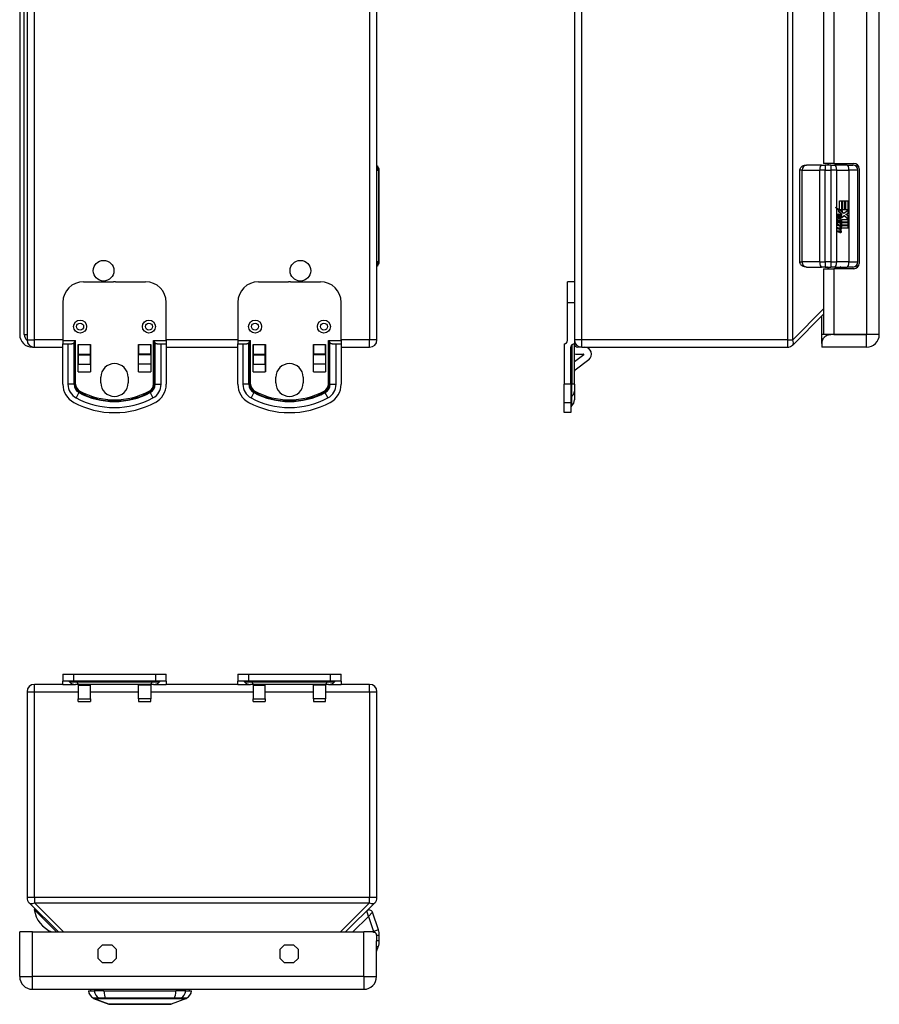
# Model space of a CAD drawing. Header units: inches. Extents: x 2.5 to 34.9, y 1.5 to 22.7.
# Tile 1 of 8: x 2.5 to 12.3, y 1.5 to 12.8. Entities that reach past the tile are written whole.
import ezdxf

# ---------------------------------------------------------------- set-up
doc = ezdxf.new("R2010")
doc.units = ezdxf.units.IN
doc.header["$MEASUREMENT"] = 0
doc.layers.add('Visible Edges(ANSI)', color=7, linetype='Continuous', lineweight=25)
doc.layers.add('Visible Tangent Edges(ANSI)', color=7, linetype='Continuous', lineweight=25)

msp = doc.modelspace()

# ---------------------------------------------------------------- linework, layer by layer
at = {"layer": 'Visible Edges(ANSI)'}
for p, q in [((2.463, 14.895), (2.463, 9.187)), ((2.516, 9.187), (2.516, 14.895)), ((2.547, 14.957), (2.547, 9.125)), ((6.547, 9.125), (6.547, 14.957)), ((8.804, 14.957), (8.804, 9.125)), ((12.29, 9.187), (12.29, 14.895)), ((11.654, 12.939), (11.654, 11.142)), ((6.574, 10.017), (6.574, 11.065)), ((11.382, 10.017), (11.382, 11.065)), ((11.628, 11.124), (11.458, 11.124)), ((11.628, 11.124), (11.673, 11.124)), ((11.771, 11.142), (11.654, 11.142)), ((11.736, 11.124), (11.673, 11.124)), ((11.708, 11.124), (11.708, 11.142)), ((11.736, 11.124), (11.783, 11.124)), ((11.771, 11.142), (12, 11.142)), ((11.923, 11.124), (11.783, 11.124)), ((11.833, 11.124), (11.833, 11.142)), ((11.923, 11.124), (11.987, 11.124)), ((12.046, 10.017), (12.046, 11.065)), ((12.06, 11.082), (12.06, 9.999)), ((11.836, 10.715), (11.868, 10.715)), ((11.836, 10.614), (11.836, 10.715)), ((11.861, 10.612), (11.861, 10.715)), ((11.868, 10.715), (11.868, 10.612)), ((11.873, 10.715), (11.904, 10.715)), ((11.873, 10.612), (11.873, 10.715)), ((11.897, 10.612), (11.897, 10.715)), ((11.904, 10.715), (11.904, 10.612)), ((11.908, 10.612), (11.908, 10.715)), ((11.908, 10.715), (11.94, 10.715)), ((11.933, 10.612), (11.933, 10.715)), ((11.94, 10.715), (11.94, 10.575)), ((11.83, 10.614), (11.797, 10.632)), ((11.803, 10.632), (11.836, 10.614)), ((11.835, 10.594), (11.803, 10.626)), ((11.821, 10.592), (11.835, 10.594)), ((11.864, 10.559), (11.821, 10.592)), ((11.836, 10.614), (11.83, 10.614)), ((11.862, 10.596), (11.833, 10.612)), ((11.84, 10.612), (11.833, 10.612)), ((11.84, 10.612), (11.869, 10.596)), ((11.868, 10.612), (11.84, 10.612)), ((11.852, 10.594), (11.862, 10.596)), ((11.88, 10.573), (11.852, 10.594)), ((11.859, 10.594), (11.852, 10.594)), ((11.869, 10.596), (11.859, 10.594)), ((11.859, 10.594), (11.886, 10.573)), ((11.869, 10.596), (11.862, 10.596)), ((11.904, 10.612), (11.873, 10.612)), ((11.886, 10.573), (11.939, 10.612)), ((11.939, 10.612), (11.908, 10.612)), ((11.933, 10.575), (11.933, 10.607)), ((11.804, 10.51), (11.831, 10.485)), ((11.804, 10.493), (11.804, 10.51)), ((11.824, 10.485), (11.804, 10.504)), ((11.823, 10.479), (11.804, 10.493)), ((11.804, 10.469), (11.823, 10.477)), ((11.804, 10.452), (11.804, 10.469)), ((11.815, 10.516), (11.806, 10.516)), ((11.824, 10.548), (11.818, 10.548)), ((11.823, 10.477), (11.823, 10.479)), ((11.831, 10.485), (11.824, 10.485)), ((11.827, 10.509), (11.827, 10.548)), ((11.836, 10.546), (11.829, 10.546)), ((11.829, 10.546), (11.829, 10.521)), ((11.836, 10.521), (11.829, 10.521)), ((11.831, 10.485), (11.857, 10.499)), ((11.833, 10.474), (11.851, 10.482)), ((11.833, 10.472), (11.833, 10.474)), ((11.839, 10.474), (11.833, 10.474)), ((11.851, 10.458), (11.833, 10.472)), ((11.839, 10.472), (11.833, 10.472)), ((11.84, 10.52), (11.834, 10.52)), ((11.836, 10.546), (11.836, 10.521)), ((11.857, 10.482), (11.839, 10.474)), ((11.839, 10.474), (11.839, 10.472)), ((11.839, 10.472), (11.857, 10.458)), ((11.843, 10.472), (11.86, 10.48)), ((11.94, 10.472), (11.843, 10.472)), ((11.851, 10.482), (11.851, 10.495)), ((11.857, 10.482), (11.851, 10.482)), ((11.858, 10.522), (11.852, 10.522)), ((11.853, 10.551), (11.864, 10.559)), ((11.857, 10.499), (11.857, 10.482)), ((11.86, 10.503), (11.939, 10.503)), ((11.86, 10.48), (11.86, 10.503)), ((11.89, 10.542), (11.861, 10.52)), ((11.862, 10.525), (11.884, 10.542)), ((11.886, 10.573), (11.88, 10.573)), ((11.89, 10.542), (11.884, 10.542)), ((11.939, 10.503), (11.89, 10.542)), ((11.908, 10.557), (11.933, 10.575)), ((11.933, 10.542), (11.908, 10.557)), ((11.914, 10.557), (11.908, 10.557)), ((11.94, 10.575), (11.914, 10.557)), ((11.914, 10.557), (11.94, 10.542)), ((11.94, 10.575), (11.933, 10.575)), ((11.933, 10.508), (11.933, 10.542)), ((11.94, 10.542), (11.933, 10.542)), ((11.933, 10.472), (11.933, 10.503)), ((11.94, 10.542), (11.94, 10.472)), ((11.804, 10.455), (11.825, 10.466)), ((11.831, 10.466), (11.804, 10.452)), ((11.804, 10.445), (11.857, 10.435)), ((11.804, 10.431), (11.804, 10.445)), ((11.851, 10.435), (11.804, 10.443)), ((11.826, 10.427), (11.804, 10.431)), ((11.804, 10.409), (11.838, 10.403)), ((11.804, 10.395), (11.804, 10.409)), ((11.831, 10.403), (11.804, 10.408)), ((11.826, 10.391), (11.804, 10.395)), ((11.804, 10.374), (11.838, 10.367)), ((11.804, 10.36), (11.804, 10.374)), ((11.831, 10.367), (11.804, 10.372)), ((11.837, 10.353), (11.804, 10.36)), ((11.831, 10.466), (11.825, 10.466)), ((11.857, 10.441), (11.831, 10.466)), ((11.84, 10.402), (11.833, 10.402)), ((11.84, 10.367), (11.833, 10.367)), ((11.845, 10.388), (11.839, 10.388)), ((11.841, 10.42), (11.841, 10.423)), ((11.848, 10.423), (11.841, 10.423)), ((11.848, 10.42), (11.841, 10.42)), ((11.848, 10.423), (11.848, 10.42)), ((11.857, 10.423), (11.848, 10.423)), ((11.85, 10.467), (11.94, 10.467)), ((11.86, 10.459), (11.85, 10.467)), ((11.851, 10.447), (11.851, 10.458)), ((11.857, 10.458), (11.851, 10.458)), ((11.857, 10.435), (11.851, 10.435)), ((11.851, 10.423), (11.851, 10.435)), ((11.854, 10.419), (11.86, 10.419)), ((11.86, 10.419), (11.855, 10.419)), ((11.857, 10.458), (11.857, 10.441)), ((11.857, 10.435), (11.857, 10.423)), ((11.86, 10.436), (11.86, 10.459)), ((11.94, 10.436), (11.86, 10.436)), ((11.86, 10.432), (11.94, 10.432)), ((11.86, 10.419), (11.86, 10.432)), ((11.94, 10.401), (11.862, 10.401)), ((11.933, 10.436), (11.933, 10.467)), ((11.933, 10.401), (11.933, 10.432)), ((11.94, 10.467), (11.94, 10.436)), ((11.94, 10.432), (11.94, 10.401)), ((11.458, 9.958), (11.628, 9.958)), ((11.673, 9.958), (11.628, 9.958)), ((11.654, 9.939), (11.771, 9.939)), ((11.654, 9.939), (11.654, 9.187)), ((11.673, 9.958), (11.736, 9.958)), ((11.783, 9.958), (11.736, 9.958)), ((12, 9.939), (11.771, 9.939)), ((11.783, 9.958), (11.923, 9.958)), ((11.987, 9.958), (11.923, 9.958)), ((3.193, 9.789), (3.536, 9.789)), ((3.558, 9.789), (3.902, 9.789)), ((5.193, 9.789), (5.536, 9.789)), ((5.558, 9.789), (5.902, 9.789)), ((8.726, 9.553), (8.726, 9.789)), ((8.804, 9.789), (8.726, 9.789)), ((8.726, 9.789), (8.726, 9.789)), ((8.804, 9.789), (8.726, 9.789)), ((2.957, 9.553), (2.957, 9.119)), ((4.138, 9.119), (4.138, 9.553)), ((4.957, 9.553), (4.957, 9.119)), ((6.138, 9.119), (6.138, 9.553)), ((8.726, 9.119), (8.726, 9.553)), ((11.301, 9.066), (11.654, 9.419)), ((11.634, 9.187), (11.634, 9.399)), ((2.957, 9.119), (2.957, 9.08)), ((4.138, 9.119), (4.138, 9.08)), ((4.957, 9.119), (4.957, 9.08)), ((6.138, 9.119), (6.138, 9.08)), ((8.804, 9.125), (8.804, 9.08)), ((11.634, 9.102), (11.634, 9.187)), ((11.771, 9.187), (11.654, 9.187)), ((12.144, 9.187), (11.736, 9.187)), ((11.771, 9.187), (12.144, 9.187)), ((12.144, 9.187), (12.144, 9.187)), ((2.609, 9.041), (2.631, 9.041)), ((2.631, 9.041), (2.957, 9.041)), ((2.957, 9.08), (3.014, 9.08)), ((2.957, 8.618), (2.957, 9.08)), ((3.133, 8.76), (3.133, 9.072)), ((3.133, 9.072), (3.133, 9.072)), ((3.133, 9.072), (3.133, 8.962)), ((3.133, 9.041), (3.133, 9.041)), ((3.271, 8.962), (3.271, 9.072)), ((3.271, 9.072), (3.272, 9.072)), ((3.271, 9.041), (3.272, 9.041)), ((3.272, 9.072), (3.272, 8.76)), ((3.823, 9.072), (3.823, 9.072)), ((3.823, 9.072), (3.823, 8.962)), ((3.823, 8.76), (3.823, 9.072)), ((3.823, 9.041), (3.823, 9.041)), ((3.961, 9.072), (3.961, 9.072)), ((3.961, 8.962), (3.961, 9.072)), ((3.961, 9.072), (3.961, 8.76)), ((3.961, 9.041), (3.961, 9.041)), ((4.08, 9.08), (4.138, 9.08)), ((4.138, 9.08), (4.138, 8.618)), ((4.138, 9.041), (4.957, 9.041)), ((4.957, 9.08), (5.014, 9.08)), ((4.957, 8.618), (4.957, 9.08)), ((5.133, 8.76), (5.133, 9.072)), ((5.133, 9.072), (5.133, 9.072)), ((5.133, 9.072), (5.133, 8.962)), ((5.133, 9.041), (5.133, 9.041)), ((5.271, 8.962), (5.271, 9.072)), ((5.271, 9.072), (5.272, 9.072)), ((5.271, 9.041), (5.272, 9.041)), ((5.272, 9.072), (5.272, 8.76)), ((5.823, 9.072), (5.823, 9.072)), ((5.823, 9.072), (5.823, 8.962)), ((5.823, 8.76), (5.823, 9.072)), ((5.823, 9.041), (5.823, 9.041)), ((5.961, 9.072), (5.961, 9.072)), ((5.961, 8.962), (5.961, 9.072)), ((5.961, 9.072), (5.961, 8.76)), ((5.961, 9.041), (5.961, 9.041)), ((6.08, 9.08), (6.138, 9.08)), ((6.138, 9.08), (6.138, 8.618)), ((6.138, 9.041), (6.463, 9.041)), ((8.687, 9.08), (8.687, 8.618)), ((8.765, 8.618), (8.765, 9.041)), ((8.804, 8.618), (8.804, 9.08)), ((8.888, 9.041), (8.843, 9.041)), ((8.888, 9.041), (11.241, 9.041)), ((11.634, 9.102), (11.634, 9.085)), ((11.634, 9.085), (11.634, 9.041)), ((12.144, 9.041), (11.634, 9.041)), ((3.133, 8.962), (3.271, 8.962)), ((3.133, 8.962), (3.133, 8.955)), ((3.133, 8.955), (3.133, 8.849)), ((3.271, 8.955), (3.271, 8.962)), ((3.271, 8.849), (3.271, 8.955)), ((3.961, 8.962), (3.823, 8.962)), ((3.823, 8.955), (3.823, 8.962)), ((3.823, 8.849), (3.823, 8.955)), ((3.961, 8.962), (3.961, 8.955)), ((3.961, 8.955), (3.961, 8.849)), ((5.133, 8.962), (5.271, 8.962)), ((5.133, 8.962), (5.133, 8.955)), ((5.133, 8.955), (5.133, 8.849)), ((5.271, 8.955), (5.271, 8.962)), ((5.271, 8.849), (5.271, 8.955)), ((5.961, 8.962), (5.823, 8.962)), ((5.823, 8.955), (5.823, 8.962)), ((5.823, 8.849), (5.823, 8.955)), ((5.961, 8.962), (5.961, 8.955)), ((5.961, 8.955), (5.961, 8.849)), ((8.913, 8.955), (8.804, 8.874)), ((8.812, 8.782), (8.969, 8.899)), ((8.836, 8.962), (8.91, 8.962)), ((3.133, 8.76), (3.133, 8.849)), ((3.271, 8.849), (3.271, 8.76)), ((3.823, 8.76), (3.823, 8.849)), ((3.961, 8.849), (3.961, 8.76)), ((5.133, 8.76), (5.133, 8.849)), ((5.271, 8.849), (5.271, 8.76)), ((5.823, 8.76), (5.823, 8.849)), ((5.961, 8.849), (5.961, 8.76)), ((3.133, 8.766), (3.133, 8.766)), ((3.133, 8.76), (3.133, 8.76)), ((3.271, 8.766), (3.272, 8.766)), ((3.272, 8.76), (3.271, 8.76)), ((3.391, 8.635), (3.391, 8.697)), ((3.703, 8.697), (3.703, 8.635)), ((3.823, 8.766), (3.823, 8.766)), ((3.823, 8.76), (3.823, 8.76)), ((3.961, 8.766), (3.961, 8.766)), ((3.961, 8.76), (3.961, 8.76)), ((5.133, 8.766), (5.133, 8.766)), ((5.133, 8.76), (5.133, 8.76)), ((5.271, 8.766), (5.272, 8.766)), ((5.272, 8.76), (5.271, 8.76)), ((5.391, 8.635), (5.391, 8.697)), ((5.703, 8.697), (5.703, 8.635)), ((5.823, 8.766), (5.823, 8.766)), ((5.823, 8.76), (5.823, 8.76)), ((5.961, 8.766), (5.961, 8.766)), ((5.961, 8.76), (5.961, 8.76)), ((8.687, 8.41), (8.687, 8.618)), ((8.765, 8.618), (8.765, 8.41)), ((8.804, 8.618), (8.804, 8.539)), ((8.804, 8.539), (8.804, 8.439)), ((8.687, 8.293), (8.687, 8.41)), ((8.765, 8.41), (8.765, 8.293)), ((8.775, 8.369), (8.768, 8.362)), ((8.765, 8.293), (8.687, 8.293)), ((2.957, 5.303), (3.081, 5.303)), ((2.957, 5.303), (2.957, 5.225)), ((3.081, 5.303), (4.014, 5.303)), ((4.014, 5.303), (4.138, 5.303)), ((4.138, 5.225), (4.138, 5.303)), ((4.957, 5.303), (5.081, 5.303)), ((4.957, 5.303), (4.957, 5.225)), ((5.081, 5.303), (6.014, 5.303)), ((6.014, 5.303), (6.138, 5.303)), ((6.138, 5.225), (6.138, 5.303)), ((2.957, 5.186), (2.631, 5.186)), ((2.957, 5.186), (2.957, 5.225)), ((3.081, 5.225), (2.957, 5.225)), ((2.957, 5.186), (3.102, 5.186)), ((3.033, 5.214), (3.025, 5.222)), ((4.014, 5.225), (3.081, 5.225)), ((3.15, 5.186), (3.102, 5.186)), ((3.133, 5.186), (3.133, 5.178)), ((3.944, 5.186), (3.15, 5.186)), ((3.271, 5.178), (3.271, 5.186)), ((3.823, 5.178), (3.823, 5.186)), ((3.992, 5.186), (3.944, 5.186)), ((3.961, 5.186), (3.961, 5.178)), ((3.992, 5.186), (4.138, 5.186)), ((4.138, 5.225), (4.014, 5.225)), ((4.061, 5.214), (4.069, 5.222)), ((4.138, 5.225), (4.138, 5.186)), ((4.957, 5.186), (4.138, 5.186)), ((4.957, 5.186), (4.957, 5.225)), ((5.081, 5.225), (4.957, 5.225)), ((4.957, 5.186), (5.102, 5.186)), ((5.033, 5.214), (5.025, 5.222)), ((6.014, 5.225), (5.081, 5.225)), ((5.15, 5.186), (5.102, 5.186)), ((5.133, 5.186), (5.133, 5.178)), ((5.944, 5.186), (5.15, 5.186)), ((5.271, 5.178), (5.271, 5.186)), ((5.823, 5.178), (5.823, 5.186)), ((5.992, 5.186), (5.944, 5.186)), ((5.961, 5.186), (5.961, 5.178)), ((5.992, 5.186), (6.138, 5.186)), ((6.138, 5.225), (6.014, 5.225)), ((6.061, 5.214), (6.069, 5.222)), ((6.138, 5.225), (6.138, 5.186)), ((6.463, 5.186), (6.138, 5.186)), ((2.547, 5.102), (2.547, 2.748)), ((3.133, 5.178), (3.133, 5.02)), ((3.271, 5.02), (3.271, 5.178)), ((3.823, 5.02), (3.823, 5.178)), ((3.961, 5.178), (3.961, 5.02)), ((5.133, 5.178), (5.133, 5.02)), ((5.271, 5.02), (5.271, 5.178)), ((5.823, 5.02), (5.823, 5.178)), ((5.961, 5.178), (5.961, 5.02)), ((6.547, 2.748), (6.547, 5.102)), ((3.133, 4.989), (3.133, 5.02)), ((3.133, 4.989), (3.271, 4.989)), ((3.271, 5.02), (3.271, 4.989)), ((3.823, 5.02), (3.823, 4.989)), ((3.823, 4.989), (3.961, 4.989)), ((3.961, 4.989), (3.961, 5.02)), ((5.133, 4.989), (5.133, 5.02)), ((5.133, 4.989), (5.271, 4.989)), ((5.271, 5.02), (5.271, 4.989)), ((5.823, 5.02), (5.823, 4.989)), ((5.823, 4.989), (5.961, 4.989)), ((5.961, 4.989), (5.961, 5.02)), ((2.572, 2.689), (2.905, 2.356)), ((6.189, 2.356), (6.523, 2.689)), ((6.564, 2.381), (6.495, 2.581)), ((2.609, 2.356), (2.463, 2.356)), ((2.463, 1.846), (2.463, 2.356)), ((2.609, 2.356), (6.397, 2.356)), ((6.502, 2.356), (6.397, 2.356)), ((6.543, 1.846), (6.543, 2.254)), ((6.574, 2.254), (6.574, 2.317)), ((3.362, 2.158), (3.411, 2.207)), ((3.362, 2.054), (3.362, 2.158)), ((3.411, 2.207), (3.515, 2.207)), ((3.515, 2.207), (3.565, 2.158)), ((3.565, 2.158), (3.565, 2.054)), ((5.442, 2.158), (5.491, 2.207)), ((5.442, 2.054), (5.442, 2.158)), ((5.491, 2.207), (5.595, 2.207)), ((5.595, 2.207), (5.645, 2.158)), ((5.645, 2.158), (5.645, 2.054)), ((6.543, 2.134), (6.562, 2.187)), ((3.411, 2.004), (3.362, 2.054)), ((3.565, 2.054), (3.515, 2.004)), ((5.491, 2.004), (5.442, 2.054)), ((5.645, 2.054), (5.595, 2.004)), ((3.515, 2.004), (3.411, 2.004)), ((5.595, 2.004), (5.491, 2.004)), ((2.609, 1.7), (6.397, 1.7)), ((3.248, 1.684), (3.316, 1.684)), ((3.481, 1.529), (3.307, 1.597)), ((3.426, 1.684), (3.316, 1.684)), ((3.426, 1.684), (4.25, 1.684)), ((4.369, 1.597), (4.195, 1.529)), ((4.361, 1.684), (4.25, 1.684)), ((4.361, 1.684), (4.429, 1.684))]:
    msp.add_line(p, q, dxfattribs=at)
at = {"layer": 'Visible Edges(ANSI)', "flags": 128}
for points in [[(11.382, 11.065), (11.383, 11.073), (11.385, 11.082), (11.389, 11.089), (11.393, 11.096), (11.398, 11.101), (11.403, 11.106), (11.413, 11.113), (11.424, 11.118), (11.435, 11.121), (11.446, 11.123), (11.458, 11.124)], [(11.458, 9.958), (11.446, 9.959), (11.435, 9.961), (11.424, 9.964), (11.413, 9.969), (11.403, 9.976), (11.398, 9.98), (11.393, 9.986), (11.389, 9.992), (11.385, 10), (11.383, 10.008), (11.382, 10.017)], [(3.088, 9.098), (3.089, 9.099), (3.089, 9.1), (3.09, 9.101), (3.09, 9.102), (3.091, 9.103), (3.091, 9.103), (3.092, 9.104), (3.092, 9.105), (3.093, 9.106), (3.094, 9.107), (3.094, 9.108), (3.095, 9.109), (3.095, 9.109), (3.096, 9.11), (3.097, 9.111), (3.097, 9.112), (3.098, 9.113), (3.099, 9.114), (3.099, 9.115), (3.1, 9.116), (3.1, 9.116), (3.101, 9.117), (3.102, 9.118), (3.102, 9.119)], [(3.992, 9.119), (3.993, 9.118), (3.993, 9.117), (3.994, 9.116), (3.994, 9.116), (3.995, 9.115), (3.996, 9.114), (3.996, 9.113), (3.997, 9.112), (3.998, 9.111), (3.998, 9.11), (3.999, 9.109), (3.999, 9.109), (4, 9.108), (4.001, 9.107), (4.001, 9.106), (4.002, 9.105), (4.002, 9.104), (4.003, 9.103), (4.003, 9.103), (4.004, 9.102), (4.004, 9.101), (4.005, 9.1), (4.006, 9.099), (4.006, 9.098)], [(5.088, 9.098), (5.089, 9.099), (5.089, 9.1), (5.09, 9.101), (5.09, 9.102), (5.091, 9.103), (5.091, 9.103), (5.092, 9.104), (5.092, 9.105), (5.093, 9.106), (5.094, 9.107), (5.094, 9.108), (5.095, 9.109), (5.095, 9.109), (5.096, 9.11), (5.097, 9.111), (5.097, 9.112), (5.098, 9.113), (5.099, 9.114), (5.099, 9.115), (5.1, 9.116), (5.1, 9.116), (5.101, 9.117), (5.102, 9.118), (5.102, 9.119)], [(5.992, 9.119), (5.993, 9.118), (5.993, 9.117), (5.994, 9.116), (5.994, 9.116), (5.995, 9.115), (5.996, 9.114), (5.996, 9.113), (5.997, 9.112), (5.998, 9.111), (5.998, 9.11), (5.999, 9.109), (5.999, 9.109), (6, 9.108), (6.001, 9.107), (6.001, 9.106), (6.002, 9.105), (6.002, 9.104), (6.003, 9.103), (6.003, 9.103), (6.004, 9.102), (6.004, 9.101), (6.005, 9.1), (6.006, 9.099), (6.006, 9.098)], [(11.634, 9.085), (11.634, 9.09), (11.635, 9.095), (11.635, 9.101), (11.637, 9.107), (11.638, 9.113), (11.64, 9.119), (11.643, 9.126), (11.646, 9.132), (11.649, 9.138), (11.652, 9.143), (11.657, 9.149), (11.661, 9.154), (11.666, 9.159), (11.671, 9.163), (11.677, 9.168), (11.683, 9.172), (11.689, 9.175), (11.695, 9.178), (11.702, 9.181), (11.708, 9.183), (11.715, 9.185), (11.722, 9.186), (11.729, 9.187), (11.736, 9.187)], [(11.736, 9.187), (11.729, 9.187), (11.721, 9.186), (11.714, 9.185), (11.707, 9.183), (11.701, 9.181), (11.694, 9.178), (11.688, 9.175), (11.682, 9.172), (11.677, 9.168), (11.671, 9.164), (11.666, 9.159), (11.661, 9.155), (11.657, 9.15), (11.653, 9.145), (11.649, 9.14), (11.646, 9.135), (11.643, 9.13), (11.641, 9.125), (11.639, 9.12), (11.637, 9.116), (11.636, 9.112), (11.635, 9.108), (11.634, 9.105), (11.634, 9.102)], [(3.014, 9.08), (3.017, 9.08), (3.021, 9.08), (3.024, 9.08), (3.027, 9.08), (3.031, 9.08), (3.034, 9.08), (3.037, 9.08), (3.041, 9.08), (3.044, 9.08), (3.047, 9.08), (3.05, 9.08), (3.053, 9.081), (3.056, 9.081), (3.059, 9.081), (3.062, 9.082), (3.065, 9.082), (3.067, 9.083), (3.07, 9.084), (3.073, 9.085), (3.075, 9.086), (3.078, 9.088), (3.08, 9.089), (3.082, 9.091), (3.084, 9.093)], [(4.01, 9.093), (4.012, 9.091), (4.014, 9.089), (4.016, 9.088), (4.019, 9.086), (4.021, 9.085), (4.024, 9.084), (4.027, 9.083), (4.03, 9.082), (4.032, 9.082), (4.035, 9.081), (4.038, 9.081), (4.041, 9.081), (4.044, 9.08), (4.047, 9.08), (4.05, 9.08), (4.054, 9.08), (4.057, 9.08), (4.06, 9.08), (4.064, 9.08), (4.067, 9.08), (4.07, 9.08), (4.074, 9.08), (4.077, 9.08), (4.08, 9.08)], [(5.014, 9.08), (5.017, 9.08), (5.021, 9.08), (5.024, 9.08), (5.027, 9.08), (5.031, 9.08), (5.034, 9.08), (5.037, 9.08), (5.041, 9.08), (5.044, 9.08), (5.047, 9.08), (5.05, 9.08), (5.053, 9.081), (5.056, 9.081), (5.059, 9.081), (5.062, 9.082), (5.065, 9.082), (5.067, 9.083), (5.07, 9.084), (5.073, 9.085), (5.075, 9.086), (5.078, 9.088), (5.08, 9.089), (5.082, 9.091), (5.084, 9.093)], [(6.01, 9.093), (6.012, 9.091), (6.014, 9.089), (6.016, 9.088), (6.019, 9.086), (6.021, 9.085), (6.024, 9.084), (6.027, 9.083), (6.03, 9.082), (6.032, 9.082), (6.035, 9.081), (6.038, 9.081), (6.041, 9.081), (6.044, 9.08), (6.047, 9.08), (6.05, 9.08), (6.054, 9.08), (6.057, 9.08), (6.06, 9.08), (6.064, 9.08), (6.067, 9.08), (6.07, 9.08), (6.074, 9.08), (6.077, 9.08), (6.08, 9.08)], [(6.502, 2.356), (6.506, 2.355), (6.511, 2.355), (6.515, 2.354), (6.519, 2.353), (6.523, 2.352), (6.527, 2.35), (6.53, 2.347), (6.532, 2.344), (6.535, 2.341), (6.536, 2.337), (6.538, 2.333), (6.539, 2.329), (6.54, 2.324), (6.541, 2.319), (6.542, 2.313), (6.542, 2.307), (6.543, 2.301), (6.543, 2.295), (6.543, 2.288), (6.543, 2.281), (6.543, 2.275), (6.543, 2.268), (6.543, 2.261), (6.543, 2.254)], [(3.483, 1.529), (3.483, 1.529), (3.485, 1.529), (3.487, 1.529), (3.49, 1.529), (3.494, 1.529), (3.498, 1.529), (3.504, 1.529), (3.51, 1.529), (3.517, 1.529), (3.525, 1.529), (3.534, 1.529), (3.543, 1.529), (3.553, 1.529), (3.564, 1.529), (3.575, 1.529), (3.587, 1.529), (3.6, 1.529), (3.613, 1.529), (3.627, 1.529), (3.641, 1.529), (3.655, 1.529), (3.671, 1.529), (3.686, 1.529), (3.702, 1.529), (3.719, 1.529), (3.735, 1.529), (3.752, 1.529), (3.769, 1.529), (3.786, 1.529), (3.804, 1.529), (3.821, 1.529), (3.838, 1.529), (3.856, 1.529), (3.873, 1.529), (3.891, 1.529), (3.908, 1.529), (3.925, 1.529), (3.942, 1.529), (3.958, 1.529), (3.975, 1.529), (3.991, 1.529), (4.006, 1.529), (4.021, 1.529), (4.036, 1.529), (4.05, 1.529), (4.064, 1.529), (4.077, 1.529), (4.09, 1.529), (4.102, 1.529), (4.113, 1.529), (4.124, 1.529), (4.134, 1.529), (4.143, 1.529), (4.151, 1.529), (4.159, 1.529), (4.166, 1.529), (4.173, 1.529), (4.178, 1.529), (4.183, 1.529), (4.186, 1.529), (4.189, 1.529), (4.192, 1.529), (4.193, 1.529), (4.193, 1.529)]]:
    msp.add_lwpolyline(points, dxfattribs=at)
at = {"layer": 'Visible Edges(ANSI)'}
for centre in [(3.422, 9.916), (3.422, 9.916), (5.672, 9.916), (5.672, 9.916)]:
    msp.add_circle(centre, 0.118, dxfattribs=at)
for centre, radius, start, end in [((6.515, 11.065), 0.0591, 0, 57.3562), ((11.987, 11.065), 0.0591, 0, 90), ((12, 11.082), 0.06, 0, 90), ((6.515, 10.017), 0.0591, 302.6438, 0), ((11.692, 9.939), 0.0197, 2.5104, 90), ((11.849, 9.939), 0.0197, 90, 177.4896), ((11.987, 10.017), 0.0591, 270, 0), ((12, 9.999), 0.06, 270, 0), ((3.193, 9.553), 0.236, 90, 180), ((3.547, 8.805), 0.984, 89.3517, 90.6483), ((3.902, 9.553), 0.236, 0, 90), ((5.193, 9.553), 0.236, 90, 180), ((5.547, 8.805), 0.984, 89.3517, 90.6483), ((5.902, 9.553), 0.236, 0, 90), ((2.609, 9.187), 0.146, 180, 270), ((2.609, 9.187), 0.093, 180, 228.4202), ((2.631, 9.125), 0.084, 180, 270), ((6.463, 9.125), 0.084, 270, 0), ((8.687, 9.119), 0.039, 270, 0), ((8.888, 9.125), 0.084, 180, 270), ((12.144, 9.187), 0.146, 270, 0), ((3.055, 9.119), 0.039, 317.6617, 328.4478), ((4.039, 9.119), 0.039, 211.5522, 222.3383), ((5.055, 9.119), 0.039, 317.6617, 328.4478), ((6.039, 9.119), 0.039, 211.5522, 222.3383), ((8.804, 9.041), 0.039, 90, 180), ((8.843, 9.08), 0.039, 180, 270), ((8.922, 8.962), 0.079, 306.6144, 90), ((11.241, 9.125), 0.084, 270, 315), ((8.836, 9.072), 0.11, 253.4901, 270), ((8.91, 8.958), 0.00394, 306.6144, 90), ((3.547, 8.697), 0.156, 0, 180), ((5.547, 8.697), 0.156, 0, 180), ((8.824, 8.766), 0.0197, 126.6144, 180), ((3.193, 8.618), 0.236, 180, 241.7058), ((3.547, 8.635), 0.156, 180, 0), ((3.902, 8.618), 0.236, 298.2942, 0), ((5.193, 8.618), 0.236, 180, 241.7058), ((5.547, 8.635), 0.156, 180, 0), ((5.902, 8.618), 0.236, 298.2942, 0), ((3.547, 9.277), 0.984, 241.7058, 298.2942), ((5.547, 9.277), 0.984, 241.7058, 298.2942), ((8.775, 8.355), 0.00984, 135, 180), ((8.706, 8.439), 0.0984, 315, 0), ((2.631, 5.102), 0.084, 90, 180), ((3.018, 5.215), 0.00984, 45, 90), ((3.102, 5.284), 0.0984, 225, 270), ((3.992, 5.284), 0.0984, 270, 315), ((4.076, 5.215), 0.00984, 90, 135), ((5.018, 5.215), 0.00984, 45, 90), ((5.102, 5.284), 0.0984, 225, 270), ((5.992, 5.284), 0.0984, 270, 315), ((6.076, 5.215), 0.00984, 90, 135), ((6.463, 5.102), 0.084, 0, 90), ((2.631, 2.748), 0.084, 180, 225), ((6.463, 2.748), 0.084, 315, 0), ((2.638, 2.612), 0.00787, 45, 188.1301), ((2.949, 2.657), 0.323, 188.1301, 248.7509), ((6.458, 2.568), 0.0394, 19, 135), ((6.377, 2.317), 0.197, 0, 19), ((6.377, 2.254), 0.197, 340, 0), ((2.609, 1.846), 0.146, 180, 270), ((6.397, 1.846), 0.146, 270, 0), ((3.307, 1.676), 0.0394, 143.1301, 168.463), ((4.37, 1.676), 0.0394, 11.537, 36.8699), ((3.365, 1.7), 0.118, 187.9413, 240.2709), ((3.311, 1.606), 0.00984, 240.2709, 248.7495), ((4.365, 1.606), 0.00984, 291.2505, 299.7291), ((4.312, 1.7), 0.118, 299.7291, 352.0587), ((3.483, 1.534), 0.00492, 248.7495, 269.7912), ((4.193, 1.534), 0.00492, 270.2088, 291.2505)]:
    msp.add_arc(centre, radius, start, end, dxfattribs=at)
for centre, major_axis, ratio, start_param, end_param in [((11.736, 10.626), (-0.194, 0.184), 0.17607, 4.528333, 4.603886), ((11.736, 10.632), (-0.196, 0.099), 0.142946, 4.434952, 4.510505), ((11.863, 10.535), (0, 0.0637), 0.939693, 1.4235, 1.873336), ((11.823, 10.541), (0, 0.0207), 0.939693, 6.223227, 7.706685), ((11.836, 10.528), (0, 0.0322), 0.939693, 1.128851, 1.964558), ((11.818, 10.538), (0, 0.0101), 0.939693, 0, 1.128851), ((11.843, 10.528), (0, -0.0322), 0.939693, 4.270443, 5.106151), ((11.824, 10.538), (0, 0.0101), 0.939693, 5.995661, 7.412036), ((11.816, 10.52), (0, 0.0418), 0.939693, 5.483273, 6.161311), ((11.822, 10.52), (0, 0.0418), 0.939693, 5.483273, 6.223227), ((11.838, 10.536), (0, -0.0296), 0.939693, 5.867021, 6.69935), ((11.834, 10.53), (0, -0.01), 0.939693, 5.784976, 6.283185), ((11.831, 10.536), (0, -0.0296), 0.939693, 0.121298, 0.416165), ((11.834, 10.529), (0, 0.0176), 0.939693, 5.050628, 6.160969), ((11.84, 10.53), (0, -0.01), 0.939693, 5.784976, 7.176186), ((11.837, 10.524), (0, 0.016), 0.939693, 3.557757, 4.626522), ((11.823, 10.528), (0, 0.0314), 0.939693, 4.544986, 5.483273), ((11.839, 10.531), (0, 0.0115), 0.939693, 4.034593, 5.050628), ((11.843, 10.524), (0, -0.016), 0.939693, 0.416165, 1.484929), ((11.829, 10.528), (0, -0.0314), 0.939693, 1.403394, 2.341681), ((11.829, 10.528), (0, 0.0346), 0.939693, 4.486876, 5.465997), ((11.818, 10.379), (0, 0.0488), 0.939693, 5.717685, 6.108652), ((11.818, 10.343), (0, 0.0488), 0.939693, 5.734426, 6.123063), ((11.833, 10.415), (0, -0.0129), 0.939693, 6.108652, 6.283185), ((11.833, 10.38), (0, -0.0129), 0.939693, 6.108516, 6.283185), ((11.84, 10.415), (0, -0.0129), 0.939693, 6.108652, 6.694335), ((11.84, 10.38), (0, -0.0129), 0.939693, 6.108516, 6.694188), ((11.837, 10.418), (0, -0.0302), 0.939693, 0.063127, 0.29658), ((11.828, 10.364), (0, 0.0258), 0.939693, 4.706783, 5.828541), ((11.836, 10.409), (0, 0.0132), 0.939693, 4.817632, 5.717685), ((11.836, 10.373), (0, 0.0132), 0.939693, 4.818901, 5.717844), ((11.842, 10.409), (0, 0.0063), 0.939693, 3.552742, 4.817632), ((11.842, 10.399), (0, -0.0106), 0.939693, 0.29658, 1.56168), ((11.844, 10.418), (0, -0.0302), 0.939693, 0.063127, 0.29658), ((11.835, 10.364), (0, -0.0258), 0.939693, 1.56519, 2.686948), ((11.842, 10.374), (0, 0.0063), 0.939693, 3.552596, 4.818901), ((11.842, 10.364), (0, -0.011), 0.939693, 0.322446, 1.56519), ((11.828, 10.399), (0, 0.0252), 0.939693, 4.703272, 5.471938), ((11.835, 10.399), (0, -0.0252), 0.939693, 1.56168, 2.572814), ((11.849, 10.399), (0, -0.0106), 0.939693, 0.29658, 1.56168), ((11.849, 10.364), (0, -0.011), 0.939693, 0.322446, 1.56519), ((11.838, 10.401), (0, 0.0252), 0.939693, 4.691362, 5.525449), ((11.843, 10.383), (0, -0.0302), 0.939693, 6.091199, 6.605631), ((11.836, 10.383), (0, -0.0302), 0.939693, 0.118759, 0.322446)]:
    msp.add_ellipse(centre, major_axis=major_axis, ratio=ratio, start_param=start_param, end_param=end_param, dxfattribs=at)
at = {"layer": 'Visible Tangent Edges(ANSI)'}
for p, q in [((2.631, 9.125), (2.631, 14.957)), ((6.463, 14.957), (6.463, 9.125)), ((8.888, 9.125), (8.888, 14.957)), ((11.241, 14.957), (11.241, 9.125)), ((11.301, 9.125), (11.301, 14.957)), ((12.144, 14.895), (12.144, 9.187)), ((11.771, 12.939), (11.771, 11.142)), ((6.547, 11.065), (6.564, 11.065)), ((6.574, 11.065), (6.564, 11.065)), ((6.564, 11.065), (6.564, 10.017)), ((11.409, 11.065), (11.382, 11.065)), ((11.409, 11.065), (11.608, 11.065)), ((11.409, 10.017), (11.409, 11.065)), ((11.673, 11.065), (11.608, 11.065)), ((11.608, 11.065), (11.608, 10.017)), ((11.673, 11.124), (11.673, 11.065)), ((11.673, 11.065), (11.736, 11.065)), ((11.673, 10.017), (11.673, 11.065)), ((11.701, 11.142), (11.701, 11.124)), ((11.736, 11.124), (11.736, 11.065)), ((11.736, 11.065), (11.736, 10.017)), ((11.803, 11.065), (11.736, 11.065)), ((11.803, 10.632), (11.803, 11.065)), ((11.803, 11.065), (11.943, 11.065)), ((12.046, 11.065), (11.943, 11.065)), ((11.943, 11.065), (11.943, 10.017)), ((12.032, 11.133), (12.032, 11.103)), ((11.803, 10.017), (11.803, 10.626)), ((11.816, 10.542), (11.809, 10.542)), ((11.825, 10.562), (11.822, 10.562)), ((11.849, 10.509), (11.843, 10.509)), ((11.85, 10.549), (11.844, 10.549)), ((11.838, 10.403), (11.831, 10.403)), ((11.838, 10.367), (11.831, 10.367)), ((11.852, 10.389), (11.845, 10.389)), ((11.859, 10.399), (11.852, 10.399)), ((11.859, 10.364), (11.852, 10.364)), ((11.852, 10.354), (11.845, 10.354)), ((6.564, 10.017), (6.547, 10.017)), ((6.564, 10.017), (6.574, 10.017)), ((11.382, 10.017), (11.409, 10.017)), ((11.608, 10.017), (11.409, 10.017)), ((11.608, 10.017), (11.673, 10.017)), ((11.736, 10.017), (11.673, 10.017)), ((11.673, 10.017), (11.673, 9.958)), ((11.701, 9.956), (11.701, 9.939)), ((11.736, 10.017), (11.803, 10.017)), ((11.736, 10.017), (11.736, 9.958)), ((11.771, 9.939), (11.771, 9.187)), ((11.943, 10.017), (11.803, 10.017)), ((11.943, 10.017), (12.046, 10.017)), ((12.032, 9.979), (12.032, 9.949)), ((8.726, 9.553), (8.804, 9.553)), ((11.654, 9.478), (11.301, 9.125)), ((2.516, 9.187), (2.547, 9.187)), ((2.547, 9.125), (2.631, 9.125)), ((2.631, 9.041), (2.631, 9.125)), ((2.957, 9.125), (2.631, 9.125)), ((2.957, 9.119), (3.102, 9.119)), ((3.102, 8.618), (3.102, 9.119)), ((3.992, 9.119), (4.138, 9.119)), ((3.992, 8.618), (3.992, 9.119)), ((4.957, 9.125), (4.138, 9.125)), ((4.957, 9.119), (5.102, 9.119)), ((5.102, 8.618), (5.102, 9.119)), ((5.992, 9.119), (6.138, 9.119)), ((5.992, 8.618), (5.992, 9.119)), ((6.463, 9.125), (6.138, 9.125)), ((6.547, 9.125), (6.463, 9.125)), ((6.463, 9.041), (6.463, 9.125)), ((8.888, 9.125), (8.804, 9.125)), ((8.888, 9.041), (8.888, 9.125)), ((11.241, 9.125), (8.888, 9.125)), ((11.241, 9.125), (11.241, 9.041)), ((11.241, 9.125), (11.301, 9.125)), ((11.736, 9.187), (11.634, 9.187)), ((12.29, 9.187), (12.144, 9.187)), ((12.144, 9.041), (12.144, 9.187)), ((3.014, 9.08), (3.014, 8.618)), ((3.084, 8.618), (3.084, 9.093)), ((3.088, 8.618), (3.088, 9.098)), ((3.133, 9.072), (3.271, 9.072)), ((3.823, 9.072), (3.961, 9.072)), ((4.006, 8.618), (4.006, 9.098)), ((4.01, 8.618), (4.01, 9.093)), ((4.08, 8.618), (4.08, 9.08)), ((5.014, 9.08), (5.014, 8.618)), ((5.084, 8.618), (5.084, 9.093)), ((5.088, 8.618), (5.088, 9.098)), ((5.133, 9.072), (5.271, 9.072)), ((5.823, 9.072), (5.961, 9.072)), ((6.006, 8.618), (6.006, 9.098)), ((6.01, 8.618), (6.01, 9.093)), ((6.08, 8.618), (6.08, 9.08)), ((8.768, 8.618), (8.768, 9.056)), ((8.775, 9.067), (8.775, 8.618)), ((3.133, 8.955), (3.271, 8.955)), ((3.961, 8.955), (3.823, 8.955)), ((5.133, 8.955), (5.271, 8.955)), ((5.961, 8.955), (5.823, 8.955)), ((3.133, 8.849), (3.271, 8.849)), ((3.961, 8.849), (3.823, 8.849)), ((5.133, 8.849), (5.271, 8.849)), ((5.961, 8.849), (5.823, 8.849)), ((3.133, 8.76), (3.271, 8.76)), ((3.823, 8.76), (3.961, 8.76)), ((5.133, 8.76), (5.271, 8.76)), ((5.823, 8.76), (5.961, 8.76)), ((3.084, 8.618), (3.014, 8.618)), ((3.084, 8.618), (3.088, 8.618)), ((3.088, 8.618), (3.102, 8.618)), ((4.006, 8.618), (3.992, 8.618)), ((4.01, 8.618), (4.006, 8.618)), ((4.01, 8.618), (4.08, 8.618)), ((5.084, 8.618), (5.014, 8.618)), ((5.084, 8.618), (5.088, 8.618)), ((5.088, 8.618), (5.102, 8.618)), ((6.006, 8.618), (5.992, 8.618)), ((6.01, 8.618), (6.006, 8.618)), ((6.01, 8.618), (6.08, 8.618)), ((8.765, 8.618), (8.687, 8.618)), ((8.765, 8.618), (8.768, 8.618)), ((8.768, 8.618), (8.768, 8.471)), ((8.775, 8.618), (8.768, 8.618)), ((8.804, 8.618), (8.775, 8.618)), ((8.775, 8.478), (8.775, 8.618)), ((3.141, 8.523), (3.108, 8.461)), ((3.141, 8.523), (3.143, 8.526)), ((3.143, 8.526), (3.15, 8.539)), ((3.951, 8.526), (3.945, 8.539)), ((3.953, 8.523), (3.951, 8.526)), ((3.953, 8.523), (3.986, 8.461)), ((5.141, 8.523), (5.108, 8.461)), ((5.141, 8.523), (5.143, 8.526)), ((5.143, 8.526), (5.15, 8.539)), ((5.951, 8.526), (5.945, 8.539)), ((5.953, 8.523), (5.951, 8.526)), ((5.953, 8.523), (5.986, 8.461)), ((8.775, 8.478), (8.768, 8.471)), ((8.768, 8.471), (8.768, 8.362)), ((8.775, 8.369), (8.775, 8.478)), ((8.687, 8.41), (8.765, 8.41)), ((3.081, 5.225), (3.081, 5.303)), ((4.014, 5.303), (4.014, 5.225)), ((5.081, 5.225), (5.081, 5.303)), ((6.014, 5.303), (6.014, 5.225)), ((2.631, 5.102), (2.631, 5.186)), ((3.113, 5.222), (3.025, 5.222)), ((3.033, 5.214), (3.117, 5.214)), ((3.981, 5.222), (3.113, 5.222)), ((3.117, 5.214), (3.113, 5.222)), ((3.117, 5.214), (3.977, 5.214)), ((3.977, 5.214), (3.981, 5.222)), ((3.977, 5.214), (4.061, 5.214)), ((4.069, 5.222), (3.981, 5.222)), ((5.113, 5.222), (5.025, 5.222)), ((5.033, 5.214), (5.117, 5.214)), ((5.981, 5.222), (5.113, 5.222)), ((5.117, 5.214), (5.113, 5.222)), ((5.117, 5.214), (5.977, 5.214)), ((5.977, 5.214), (5.981, 5.222)), ((5.977, 5.214), (6.061, 5.214)), ((6.069, 5.222), (5.981, 5.222)), ((6.463, 5.102), (6.463, 5.186)), ((2.547, 5.102), (2.631, 5.102)), ((2.631, 2.748), (2.631, 5.102)), ((2.631, 5.102), (3.133, 5.102)), ((3.133, 5.178), (3.271, 5.178)), ((3.271, 5.102), (3.823, 5.102)), ((3.961, 5.178), (3.823, 5.178)), ((3.961, 5.102), (5.133, 5.102)), ((5.133, 5.178), (5.271, 5.178)), ((5.271, 5.102), (5.823, 5.102)), ((5.961, 5.178), (5.823, 5.178)), ((5.961, 5.102), (6.463, 5.102)), ((6.463, 5.102), (6.547, 5.102)), ((6.463, 5.102), (6.463, 2.748)), ((3.133, 5.02), (3.271, 5.02)), ((3.961, 5.02), (3.823, 5.02)), ((5.133, 5.02), (5.271, 5.02)), ((5.961, 5.02), (5.823, 5.02)), ((2.631, 2.748), (2.547, 2.748)), ((2.631, 2.748), (2.631, 2.689)), ((6.463, 2.748), (2.631, 2.748)), ((6.547, 2.748), (6.463, 2.748)), ((6.463, 2.689), (6.463, 2.748)), ((2.885, 2.356), (2.63, 2.611)), ((2.964, 2.356), (2.631, 2.689)), ((2.631, 2.689), (6.463, 2.689)), ((6.463, 2.689), (6.13, 2.356)), ((6.449, 2.532), (6.43, 2.596)), ((6.273, 2.356), (6.449, 2.532)), ((6.495, 2.581), (6.449, 2.532)), ((6.449, 2.532), (6.508, 2.362)), ((6.564, 2.381), (6.508, 2.362)), ((2.609, 1.846), (2.609, 2.356)), ((6.397, 1.846), (6.397, 2.356)), ((6.574, 2.317), (6.541, 2.317)), ((6.574, 2.254), (6.543, 2.254)), ((6.562, 2.187), (6.543, 2.194)), ((2.463, 1.846), (2.609, 1.846)), ((6.397, 1.846), (2.609, 1.846)), ((2.609, 1.7), (2.609, 1.846)), ((6.397, 1.846), (6.397, 1.7)), ((6.397, 1.846), (6.543, 1.846)), ((3.307, 1.597), (3.481, 1.529)), ((3.373, 1.597), (3.373, 1.597)), ((3.446, 1.597), (3.446, 1.597)), ((4.23, 1.597), (4.231, 1.597)), ((4.304, 1.597), (4.304, 1.597))]:
    msp.add_line(p, q, dxfattribs=at)
at = {"layer": 'Visible Tangent Edges(ANSI)', "flags": 128}
for points in [[(3.371, 1.598), (3.365, 1.598), (3.36, 1.598), (3.356, 1.598), (3.351, 1.598), (3.347, 1.598), (3.343, 1.598), (3.339, 1.598), (3.335, 1.598), (3.331, 1.598), (3.328, 1.598), (3.325, 1.598), (3.322, 1.598), (3.32, 1.598), (3.317, 1.598), (3.315, 1.598), (3.313, 1.598), (3.312, 1.598), (3.31, 1.598), (3.309, 1.598), (3.308, 1.598), (3.307, 1.598), (3.306, 1.598), (3.306, 1.598), (3.306, 1.598)], [(3.307, 1.597), (3.307, 1.597), (3.308, 1.597), (3.308, 1.597), (3.309, 1.597), (3.31, 1.597), (3.311, 1.597), (3.313, 1.597), (3.315, 1.597), (3.317, 1.597), (3.319, 1.597), (3.321, 1.597), (3.324, 1.597), (3.327, 1.597), (3.33, 1.597), (3.333, 1.597), (3.337, 1.597), (3.34, 1.597), (3.344, 1.597), (3.348, 1.597), (3.353, 1.597), (3.357, 1.597), (3.362, 1.597), (3.367, 1.597), (3.373, 1.597)], [(3.445, 1.598), (3.441, 1.598), (3.437, 1.598), (3.432, 1.598), (3.428, 1.598), (3.424, 1.598), (3.42, 1.598), (3.417, 1.598), (3.413, 1.598), (3.409, 1.598), (3.406, 1.598), (3.402, 1.598), (3.399, 1.598), (3.396, 1.598), (3.393, 1.598), (3.39, 1.598), (3.387, 1.598), (3.385, 1.598), (3.382, 1.598), (3.38, 1.598), (3.378, 1.598), (3.376, 1.598), (3.374, 1.598), (3.372, 1.598), (3.371, 1.598)], [(3.373, 1.597), (3.374, 1.597), (3.376, 1.597), (3.378, 1.597), (3.38, 1.597), (3.382, 1.597), (3.384, 1.597), (3.387, 1.597), (3.389, 1.597), (3.392, 1.597), (3.395, 1.597), (3.398, 1.597), (3.401, 1.597), (3.404, 1.597), (3.407, 1.597), (3.411, 1.597), (3.414, 1.597), (3.418, 1.597), (3.422, 1.597), (3.425, 1.597), (3.429, 1.597), (3.433, 1.597), (3.437, 1.597), (3.442, 1.597), (3.446, 1.597)], [(4.231, 1.598), (4.2, 1.598), (4.168, 1.598), (4.135, 1.598), (4.103, 1.598), (4.07, 1.598), (4.037, 1.598), (4.004, 1.598), (3.971, 1.598), (3.937, 1.598), (3.904, 1.598), (3.871, 1.598), (3.837, 1.598), (3.804, 1.598), (3.771, 1.598), (3.738, 1.598), (3.704, 1.598), (3.671, 1.598), (3.639, 1.598), (3.606, 1.598), (3.573, 1.598), (3.541, 1.598), (3.509, 1.598), (3.477, 1.598), (3.445, 1.598)], [(3.446, 1.597), (3.478, 1.597), (3.51, 1.597), (3.542, 1.597), (3.574, 1.597), (3.606, 1.597), (3.639, 1.597), (3.672, 1.597), (3.705, 1.597), (3.738, 1.597), (3.771, 1.597), (3.804, 1.597), (3.837, 1.597), (3.871, 1.597), (3.904, 1.597), (3.937, 1.597), (3.97, 1.597), (4.003, 1.597), (4.037, 1.597), (4.069, 1.597), (4.102, 1.597), (4.134, 1.597), (4.167, 1.597), (4.199, 1.597), (4.23, 1.597)], [(4.306, 1.598), (4.304, 1.598), (4.303, 1.598), (4.301, 1.598), (4.299, 1.598), (4.296, 1.598), (4.294, 1.598), (4.292, 1.598), (4.289, 1.598), (4.286, 1.598), (4.283, 1.598), (4.28, 1.598), (4.277, 1.598), (4.274, 1.598), (4.271, 1.598), (4.267, 1.598), (4.263, 1.598), (4.26, 1.598), (4.256, 1.598), (4.252, 1.598), (4.248, 1.598), (4.244, 1.598), (4.24, 1.598), (4.236, 1.598), (4.231, 1.598)], [(4.231, 1.597), (4.235, 1.597), (4.239, 1.597), (4.243, 1.597), (4.247, 1.597), (4.251, 1.597), (4.255, 1.597), (4.258, 1.597), (4.262, 1.597), (4.266, 1.597), (4.269, 1.597), (4.272, 1.597), (4.276, 1.597), (4.279, 1.597), (4.282, 1.597), (4.284, 1.597), (4.287, 1.597), (4.29, 1.597), (4.292, 1.597), (4.294, 1.597), (4.297, 1.597), (4.299, 1.597), (4.3, 1.597), (4.302, 1.597), (4.304, 1.597)], [(4.304, 1.597), (4.309, 1.597), (4.314, 1.597), (4.319, 1.597), (4.324, 1.597), (4.328, 1.597), (4.332, 1.597), (4.336, 1.597), (4.34, 1.597), (4.343, 1.597), (4.347, 1.597), (4.35, 1.597), (4.353, 1.597), (4.355, 1.597), (4.358, 1.597), (4.36, 1.597), (4.362, 1.597), (4.363, 1.597), (4.365, 1.597), (4.366, 1.597), (4.367, 1.597), (4.368, 1.597), (4.369, 1.597), (4.369, 1.597), (4.369, 1.597)], [(4.37, 1.598), (4.37, 1.598), (4.37, 1.598), (4.369, 1.598), (4.369, 1.598), (4.367, 1.598), (4.366, 1.598), (4.365, 1.598), (4.363, 1.598), (4.361, 1.598), (4.359, 1.598), (4.357, 1.598), (4.354, 1.598), (4.351, 1.598), (4.348, 1.598), (4.345, 1.598), (4.341, 1.598), (4.338, 1.598), (4.334, 1.598), (4.33, 1.598), (4.325, 1.598), (4.321, 1.598), (4.316, 1.598), (4.311, 1.598), (4.306, 1.598)], [(3.564, 1.529), (3.557, 1.529), (3.551, 1.529), (3.545, 1.529), (3.539, 1.529), (3.534, 1.529), (3.528, 1.529), (3.523, 1.529), (3.519, 1.529), (3.514, 1.529), (3.51, 1.529), (3.506, 1.529), (3.502, 1.529), (3.499, 1.529), (3.496, 1.529), (3.493, 1.529), (3.491, 1.529), (3.489, 1.529), (3.487, 1.529), (3.485, 1.529), (3.484, 1.529), (3.483, 1.529), (3.482, 1.529), (3.481, 1.529), (3.481, 1.529)], [(3.611, 1.529), (3.608, 1.529), (3.606, 1.529), (3.604, 1.529), (3.602, 1.529), (3.6, 1.529), (3.598, 1.529), (3.596, 1.529), (3.594, 1.529), (3.592, 1.529), (3.59, 1.529), (3.588, 1.529), (3.586, 1.529), (3.584, 1.529), (3.582, 1.529), (3.58, 1.529), (3.578, 1.529), (3.576, 1.529), (3.575, 1.529), (3.573, 1.529), (3.571, 1.529), (3.569, 1.529), (3.567, 1.529), (3.565, 1.529), (3.564, 1.529)], [(4.066, 1.529), (4.05, 1.529), (4.033, 1.529), (4.015, 1.529), (3.997, 1.529), (3.978, 1.529), (3.959, 1.529), (3.94, 1.529), (3.92, 1.529), (3.9, 1.529), (3.879, 1.529), (3.859, 1.529), (3.838, 1.529), (3.818, 1.529), (3.797, 1.529), (3.777, 1.529), (3.756, 1.529), (3.737, 1.529), (3.717, 1.529), (3.698, 1.529), (3.679, 1.529), (3.661, 1.529), (3.644, 1.529), (3.627, 1.529), (3.611, 1.529)], [(4.113, 1.529), (4.111, 1.529), (4.109, 1.529), (4.107, 1.529), (4.106, 1.529), (4.104, 1.529), (4.102, 1.529), (4.1, 1.529), (4.098, 1.529), (4.096, 1.529), (4.094, 1.529), (4.092, 1.529), (4.09, 1.529), (4.088, 1.529), (4.086, 1.529), (4.084, 1.529), (4.082, 1.529), (4.08, 1.529), (4.078, 1.529), (4.076, 1.529), (4.074, 1.529), (4.072, 1.529), (4.07, 1.529), (4.068, 1.529), (4.066, 1.529)], [(4.195, 1.529), (4.195, 1.529), (4.194, 1.529), (4.194, 1.529), (4.193, 1.529), (4.191, 1.529), (4.19, 1.529), (4.188, 1.529), (4.186, 1.529), (4.183, 1.529), (4.18, 1.529), (4.177, 1.529), (4.174, 1.529), (4.17, 1.529), (4.166, 1.529), (4.162, 1.529), (4.158, 1.529), (4.153, 1.529), (4.148, 1.529), (4.143, 1.529), (4.137, 1.529), (4.131, 1.529), (4.125, 1.529), (4.119, 1.529), (4.113, 1.529)]]:
    msp.add_lwpolyline(points, dxfattribs=at)
at = {"layer": 'Visible Tangent Edges(ANSI)'}
for centre, radius in [((3.154, 9.277), 0.0744), ((3.941, 9.277), 0.0744), ((5.154, 9.277), 0.0744), ((5.941, 9.277), 0.0744), ((3.154, 9.277), 0.0399), ((3.941, 9.277), 0.0399), ((5.154, 9.277), 0.0399), ((5.941, 9.277), 0.0399)]:
    msp.add_circle(centre, radius, dxfattribs=at)
for centre, radius, start, end in [((3.193, 8.618), 0.178, 180, 241.7058), ((3.193, 8.618), 0.109, 180, 241.7058), ((3.193, 8.618), 0.104, 180, 241.7058), ((3.193, 8.618), 0.0904, 180, 241.7058), ((3.902, 8.618), 0.0904, 298.2942, 0), ((3.902, 8.618), 0.104, 298.2942, 0), ((3.902, 8.618), 0.109, 298.2942, 0), ((3.902, 8.618), 0.178, 298.2942, 0), ((5.193, 8.618), 0.178, 180, 241.7058), ((5.193, 8.618), 0.109, 180, 241.7058), ((5.193, 8.618), 0.104, 180, 241.7058), ((5.193, 8.618), 0.0904, 180, 241.7058), ((5.902, 8.618), 0.0904, 298.2942, 0), ((5.902, 8.618), 0.104, 298.2942, 0), ((5.902, 8.618), 0.109, 298.2942, 0), ((5.902, 8.618), 0.178, 298.2942, 0), ((3.547, 9.277), 0.926, 241.7058, 298.2942), ((3.547, 9.277), 0.857, 241.7058, 298.2942), ((3.547, 9.277), 0.852, 241.7058, 298.2942), ((3.547, 9.277), 0.838, 241.7058, 298.2942), ((5.547, 9.277), 0.926, 241.7058, 298.2942), ((5.547, 9.277), 0.857, 241.7058, 298.2942), ((5.547, 9.277), 0.852, 241.7058, 298.2942), ((5.547, 9.277), 0.838, 241.7058, 298.2942), ((6.377, 2.317), 0.138, 15.9744, 19), ((3.483, 1.534), 0.00492, 248.7495, 269.7912)]:
    msp.add_arc(centre, radius, start, end, dxfattribs=at)
for centre, major_axis, ratio, start_param, end_param in [((6.508, 11.065), (0, 0.0591), 0.945519, 4.712389, 5.500841), ((11.458, 11.065), (0, 0.0591), 0.82995, 0, 1.570796), ((11.628, 11.065), (0, 0.0591), 0.325568, 0, 1.570796), ((11.783, 11.065), (0, 0.0591), 0.34202, 4.712389, 6.283185), ((11.923, 11.065), (0, 0.0591), 0.34202, 4.712389, 6.283185), ((6.508, 10.017), (0, 0.0591), 0.945519, 3.923937, 4.712389), ((11.458, 10.017), (0, 0.0591), 0.82995, 1.570796, 3.141593), ((11.628, 10.017), (0, -0.0591), 0.325568, 4.712389, 6.283185), ((11.783, 10.017), (0, -0.0591), 0.34202, 0, 1.570796), ((11.923, 10.017), (0, -0.0591), 0.34202, 0, 1.570796), ((11.241, 9.125), (0.0594, -0.0594), 0.57735, 0, 1.047198), ((8.775, 8.465), (-0.00984, 0), 0.880525, 5.497787, 6.283185), ((8.706, 8.539), (0.0984, 0), 0.880525, 5.497787, 6.283185), ((3.11, 5.215), (0, 0.00984), 0.473999, 5.497787, 6.283185), ((3.15, 5.284), (0, -0.0984), 0.473999, 5.497787, 6.283185), ((3.944, 5.284), (0, -0.0984), 0.473999, 0, 0.785398), ((3.984, 5.215), (0, 0.00984), 0.473999, 0, 0.785398), ((5.11, 5.215), (0, 0.00984), 0.473999, 5.497787, 6.283185), ((5.15, 5.284), (0, -0.0984), 0.473999, 5.497787, 6.283185), ((5.944, 5.284), (0, -0.0984), 0.473999, 0, 0.785398), ((5.984, 5.215), (0, 0.00984), 0.473999, 0, 0.785398), ((2.631, 2.748), (-0.0594, -0.0594), 0.57735, 0, 1.047198), ((6.463, 2.748), (0.0594, -0.0594), 0.57735, 5.235988, 6.283185), ((3.426, 1.7), (0, -0.118), 0.946806, 4.850991, 5.760348), ((3.375, 1.606), (0.00009, -0.00984), 0.948405, 5.751701, 5.992347), ((3.464, 1.7), (0, -0.118), 0.321806, 4.850991, 5.760348), ((3.447, 1.606), (-0.00003, -0.00984), 0.317047, 5.761322, 6.001968), ((4.212, 1.7), (0, -0.118), 0.321806, 0.522838, 1.432195), ((4.23, 1.606), (0.00003, -0.00984), 0.317047, 0.281217, 0.521863), ((4.301, 1.606), (-0.00009, -0.00984), 0.948405, 0.290838, 0.531485), ((4.25, 1.7), (0, -0.118), 0.946806, 0.522838, 1.432195)]:
    msp.add_ellipse(centre, major_axis=major_axis, ratio=ratio, start_param=start_param, end_param=end_param, dxfattribs=at)

doc.saveas('drawing.dxf')
